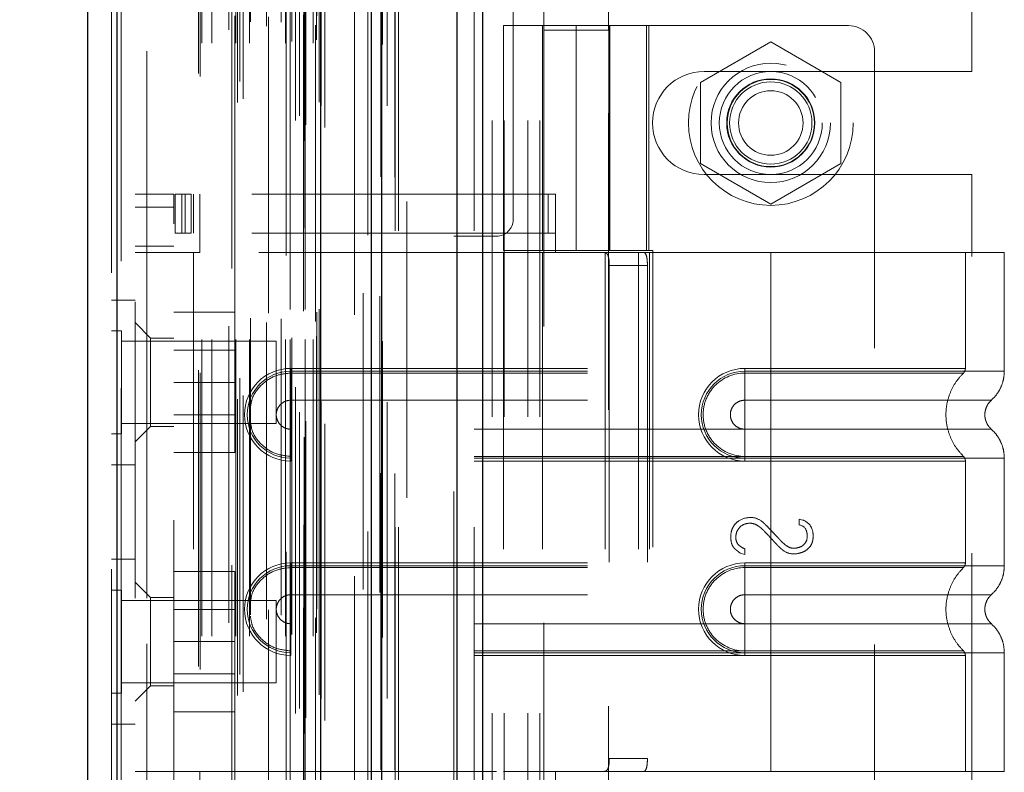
# Model space of a CAD drawing. Header units: inches. Extents: x 0.2 to 10.8, y 0.2 to 8.2.
# Tile 63 of 68: x 5.98 to 6.312, y 4.431 to 4.685. Entities that reach past the tile are written whole.
import ezdxf

# ---------------------------------------------------------------- set-up
doc = ezdxf.new("R2010")
doc.units = ezdxf.units.IN
doc.header["$MEASUREMENT"] = 0
doc.linetypes.add('HIDDEN', pattern=[0.075, 0.05, -0.025])
doc.layers.add('DIMENSIONS', color=140, linetype='Continuous')
doc.styles.add('SLDTEXTSTYLE0', font='TXT', dxfattribs={"width": 0.7})
doc.dimstyles.new('SLDDIMSTYLE0', dxfattribs={"dimtxt": 0.084961, "dimasz": 0.13, "dimexe": 0, "dimexo": 0.0625, "dimgap": 0.02124, "dimtad": 0, "dimtih": 1, "dimtoh": 1, "dimlfac": 9, "dimrnd": 1e-09, "dimzin": 12, "dimdsep": 46, "dimtxsty": 'SLDTEXTSTYLE0', "dimsah": 1, "dimcen": 0.09, "dimadec": 0, "dimazin": 3, "dimtfac": 1, "dimtofl": 0, "dimtmove": 0, "dimatfit": 3, "dimfxl": 0, "dimfrac": 2, "dimtolj": 1, "dimtzin": 12, "dimarcsym": 0})

# ---------------------------------------------------------------- blocks, each defined once
blk = doc.blocks.new('_D_17')
at = {"layer": 'DIMENSIONS'}
for p, q in [((6.0892, 4.88692), (5.60029, 4.88692)), ((5.72529, 4.88692), (5.72529, 4.08128)), ((5.56372, 3.92723), (5.53519, 3.92723)), ((5.53519, 3.92723), (5.53519, 3.7922)), ((5.88687, 3.92723), (5.9154, 3.92723)), ((5.9154, 3.92723), (5.9154, 3.7922)), ((5.53519, 3.7922), (5.56372, 3.7922)), ((5.9154, 3.7922), (5.88687, 3.7922)), ((5.72529, 3.27758), (5.72529, 3.77318)), ((6.0892, 3.27758), (5.60029, 3.27758))]:
    blk.add_line(p, q, dxfattribs=at)
for points in [[(5.72529, 4.88692), (5.70529, 4.75692), (5.74529, 4.75692)], [(5.72529, 3.27758), (5.74529, 3.40758), (5.70529, 3.40758)]]:
    blk.add_solid(points, dxfattribs=at)
at = {"layer": 'DIMENSIONS', "char_height": 0.083333, "attachment_point": 1, "style": 'SLDTEXTSTYLE0'}
for s, insert in [('14.48', (5.56372, 4.05367)), ('367.9', (5.56372, 3.89962))]:
    blk.add_mtext(s, dxfattribs=dict(at, insert=insert))
blk = doc.blocks.new('_D_18')
at = {"layer": 'DIMENSIONS'}
for p, q in [((6.04843, 5.04058), (5.25713, 5.04058)), ((5.38213, 5.04058), (5.38213, 4.60722)), ((5.22055, 4.47708), (5.19202, 4.47708)), ((5.19202, 4.47708), (5.19202, 4.34205)), ((5.5437, 4.47708), (5.57223, 4.47708)), ((5.57223, 4.47708), (5.57223, 4.34205)), ((5.19202, 4.34205), (5.22055, 4.34205)), ((5.57223, 4.34205), (5.5437, 4.34205)), ((5.38213, 3.12381), (5.38213, 4.188)), ((6.04843, 3.12381), (5.25713, 3.12381))]:
    blk.add_line(p, q, dxfattribs=at)
for points in [[(5.38213, 5.04058), (5.36213, 4.91058), (5.40213, 4.91058)], [(5.38213, 3.12381), (5.40213, 3.25381), (5.36213, 3.25381)]]:
    blk.add_solid(points, dxfattribs=at)
at = {"layer": 'DIMENSIONS', "char_height": 0.083333, "attachment_point": 1, "style": 'SLDTEXTSTYLE0'}
for s, insert in [('17.25', (5.22055, 4.60353)), ('438.2', (5.22055, 4.44948)), ('OPENING', (5.12009, 4.29542))]:
    blk.add_mtext(s, dxfattribs=dict(at, insert=insert))

msp = doc.modelspace()

# ---------------------------------------------------------------- linework, layer by layer
at = {"color": 7, "linetype": 'Continuous', "lineweight": 25}
for p, q in [((6.135861, 5.163912), (6.135861, 3.013918)), ((6.127376, 3.013918), (6.127376, 5.162339)), ((6.098427, 3.013918), (6.098427, 5.150029)), ((6.101941, 3.013918), (6.101941, 5.150374)), ((6.081356, 3.048724), (6.081356, 5.115757)), ((6.012661, 3.060836), (6.012661, 5.103644)), ((6.002745, 5.099717), (6.002745, 3.064763))]:
    msp.add_line(p, q, dxfattribs=at)
at = {"color": 7, "linetype": 'HIDDEN', "lineweight": 18}
for p, q in [((6.135861, 5.163912), (6.135861, 3.013918)), ((6.135861, 3.013918), (6.135861, 5.163912)), ((6.135861, 3.013918), (6.135861, 5.163912)), ((6.127376, 3.013918), (6.127376, 5.162339)), ((6.133033, 3.013918), (6.133033, 5.162339)), ((6.133033, 3.013918), (6.133033, 5.162339)), ((6.101941, 3.013918), (6.101941, 5.150374)), ((6.106427, 3.013918), (6.106427, 5.150029)), ((6.107598, 3.013918), (6.107598, 5.150374)), ((6.107598, 3.013918), (6.107598, 5.150374)), ((6.101603, 3.032096), (6.101603, 5.132384)), ((6.075722, 3.044278), (6.075722, 5.120202)), ((6.075722, 3.044278), (6.075722, 5.120202)), ((6.072872, 3.051036), (6.072872, 5.113444)), ((6.07561, 5.114743), (6.07561, 3.049737)), ((6.076289, 3.049617), (6.076289, 5.114863)), ((6.082745, 3.048724), (6.082745, 5.115757)), ((6.074195, 3.05271), (6.074195, 5.111821)), ((6.097262, 5.112445), (6.097262, 3.052041)), ((6.097262, 5.112427), (6.097262, 3.052053)), ((6.053306, 3.057121), (6.053306, 5.107359)), ((6.055214, 3.058353), (6.055214, 5.106121)), ((6.080855, 3.057321), (6.080855, 5.107159)), ((6.080855, 3.057321), (6.080855, 5.107159)), ((6.081457, 3.056036), (6.081457, 5.108444)), ((6.081492, 3.056316), (6.081492, 5.108164)), ((6.012661, 5.103644), (6.012661, 3.060836)), ((6.014051, 3.060836), (6.014051, 5.103644)), ((6.014051, 5.103644), (6.014051, 3.060836)), ((6.069675, 5.105571), (6.069675, 3.05892)), ((6.07283, 3.061099), (6.07283, 5.103381)), ((6.010745, 5.099717), (6.010745, 3.064763)), ((6.051423, 5.101121), (6.051423, 3.063347)), ((6.054085, 3.064191), (6.054085, 5.100289)), ((6.040152, 3.066902), (6.040152, 5.097578)), ((6.040729, 3.065928), (6.040729, 5.098552)), ((6.09268, 5.097407), (6.09268, 3.067072)), ((6.041263, 3.077192), (6.041263, 5.087288)), ((6.041263, 3.077192), (6.041263, 5.087288)), ((6.04464, 3.077192), (6.04464, 5.087288)), ((6.052403, 5.086403), (6.052403, 3.078078)), ((6.052686, 3.077192), (6.052686, 5.087288)), ((6.057279, 3.077192), (6.057279, 5.087288)), ((6.069507, 3.077192), (6.069507, 5.087288)), ((6.071071, 5.087288), (6.071071, 3.077192)), ((6.071071, 3.077192), (6.071071, 5.087288)), ((6.071627, 3.077747), (6.071627, 5.086733)), ((6.075516, 5.086733), (6.075516, 3.077747)), ((6.076071, 3.077192), (6.076071, 5.087288)), ((6.076071, 5.087288), (6.076071, 3.077192)), ((6.078836, 3.077192), (6.078836, 5.087288)), ((6.078836, 3.077192), (6.078836, 5.087288)), ((6.07996, 3.078303), (6.07996, 5.086177)), ((6.07996, 3.078303), (6.07996, 5.086177)), ((6.063776, 5.086085), (6.063776, 3.078391)), ((6.079634, 5.083296), (6.079634, 3.081185)), ((6.050384, 3.08168), (6.050384, 5.082801)), ((6.057638, 3.084397), (6.057638, 5.080093)), ((6.063046, 3.082919), (6.063046, 5.081562)), ((6.063046, 3.082919), (6.063046, 5.081562)), ((6.068055, 3.084228), (6.068055, 5.080253)), ((6.080054, 3.086409), (6.080054, 5.078071)), ((6.080054, 3.086409), (6.080054, 5.078071)), ((6.080784, 3.08744), (6.080784, 5.07704)), ((6.080784, 3.08744), (6.080784, 5.07704)), ((6.095706, 3.092894), (6.095706, 5.071586)), ((6.101218, 3.091856), (6.101218, 5.072578)), ((6.110427, 3.123807), (6.110427, 5.040584)), ((6.110427, 3.123807), (6.110427, 5.040584)), ((6.110427, 3.123807), (6.110427, 5.040584)), ((6.110427, 3.123807), (6.110427, 5.040584)), ((6.146205, 4.61764), (6.146205, 5.040584)), ((6.018745, 4.989962), (6.018745, 3.174518)), ((6.022745, 3.174518), (6.022745, 4.989962)), ((6.022745, 3.174518), (6.022745, 4.989962)), ((6.022745, 4.989962), (6.022745, 3.174518)), ((6.022745, 4.989962), (6.022745, 3.174518)), ((6.139205, 4.15114), (6.139205, 4.886918)), ((6.139205, 4.15114), (6.139205, 4.886918)), ((6.143205, 4.15114), (6.143205, 4.886918)), ((6.151205, 4.15114), (6.151205, 4.886918)), ((6.155205, 4.15114), (6.155205, 4.886918)), ((6.155205, 4.15114), (6.155205, 4.886918)), ((6.300871, 4.667612), (6.300871, 4.777265)), ((6.15654, 4.703485), (6.15654, 4.681612)), ((6.178413, 4.681612), (6.178413, 4.703485)), ((6.14298, 4.683082), (6.191974, 4.683082)), ((6.14298, 4.683082), (6.14298, 4.607185)), ((6.156103, 4.683082), (6.156103, 4.607185)), ((6.178413, 4.681612), (6.15654, 4.681612)), ((6.15654, 4.681612), (6.15654, 4.353528)), ((6.167477, 4.683082), (6.167477, 4.607185)), ((6.167477, 4.607185), (6.167477, 4.683082)), ((6.178413, 4.353528), (6.178413, 4.681612)), ((6.178463, 4.683082), (6.178463, 4.607185)), ((6.17885, 4.607185), (6.17885, 4.683082)), ((6.191139, 4.607185), (6.191139, 4.683082)), ((6.25934, 4.683082), (6.191974, 4.683082)), ((6.191974, 4.607185), (6.191974, 4.683082)), ((6.233093, 4.677579), (6.209427, 4.663915)), ((6.25676, 4.663915), (6.233093, 4.677579)), ((6.268089, 4.674333), (6.268089, 4.363747)), ((6.210593, 4.667612), (6.300871, 4.667612)), ((6.209427, 4.663915), (6.209427, 4.636587)), ((6.25676, 4.636587), (6.25676, 4.663915)), ((6.209427, 4.636587), (6.233093, 4.622923)), ((6.233093, 4.622923), (6.25676, 4.636587)), ((6.210593, 4.63289), (6.300871, 4.63289)), ((6.300871, 4.405168), (6.300871, 4.63289)), ((6.018745, 4.626214), (6.031869, 4.626214)), ((6.031869, 4.626214), (6.031869, 4.62184)), ((6.032306, 4.613091), (6.032306, 4.626214)), ((6.032306, 4.626214), (6.034493, 4.626214)), ((6.034493, 4.613091), (6.034493, 4.626214)), ((6.035632, 4.626214), (6.034493, 4.626214)), ((6.034493, 4.613091), (6.034493, 4.626214)), ((6.035632, 4.613091), (6.035632, 4.626214)), ((6.035632, 4.626214), (6.037615, 4.626214)), ((6.037615, 4.613091), (6.037615, 4.626214)), ((6.158087, 4.626214), (6.037615, 4.626214)), ((6.03843, 4.626214), (6.03843, 4.613091)), ((6.040617, 4.626214), (6.040617, 4.613091)), ((6.158087, 4.613091), (6.158087, 4.626214)), ((6.158087, 4.626214), (6.160477, 4.626214)), ((6.160477, 4.613091), (6.160477, 4.626214)), ((6.018745, 4.62184), (6.031869, 4.62184)), ((6.018745, 4.62184), (6.031869, 4.62184)), ((6.031869, 4.41624), (6.031869, 4.62184)), ((6.034493, 4.613091), (6.032306, 4.613091)), ((6.035632, 4.613091), (6.034493, 4.613091)), ((6.037615, 4.613091), (6.035632, 4.613091)), ((6.158087, 4.613091), (6.037615, 4.613091)), ((6.040617, 4.613091), (6.040617, 4.606529)), ((6.126205, 4.425973), (6.126205, 4.612084)), ((6.126205, 4.612084), (6.140649, 4.612084)), ((6.160477, 4.613091), (6.158087, 4.613091)), ((6.160477, 4.613091), (6.160477, 4.606529)), ((6.031869, 4.608716), (6.018745, 4.608716)), ((6.031869, 4.606529), (6.018745, 4.606529)), ((6.03843, 4.606529), (6.031869, 4.606529)), ((6.03843, 4.606529), (6.03843, 4.431551)), ((6.03843, 4.606529), (6.03843, 4.431551)), ((6.040617, 4.606529), (6.03843, 4.606529)), ((6.160477, 4.606529), (6.040617, 4.606529)), ((6.160477, 4.606529), (6.040617, 4.606529)), ((6.191974, 4.607185), (6.14298, 4.607185)), ((6.160477, 4.606529), (6.14298, 4.606529)), ((6.14298, 4.606529), (6.14298, 4.431551)), ((6.156103, 4.606529), (6.156103, 4.431551)), ((6.233093, 4.606529), (6.160477, 4.606529)), ((6.177225, 4.606529), (6.177225, 4.431551)), ((6.188473, 4.606529), (6.188473, 4.431551)), ((6.191974, 4.607185), (6.193326, 4.607185)), ((6.192222, 4.606529), (6.192222, 4.431551)), ((6.192222, 4.606529), (6.192222, 4.431551)), ((6.193326, 4.607185), (6.193326, 4.430895)), ((6.233093, 4.606529), (6.233093, 4.56652)), ((6.311834, 4.606529), (6.233093, 4.606529)), ((6.233093, 4.606529), (6.233093, 4.56652)), ((6.233093, 4.606529), (6.233093, 4.567468)), ((6.233093, 4.606529), (6.233093, 4.567468)), ((6.29871, 4.567468), (6.29871, 4.606529)), ((6.311834, 4.56652), (6.311834, 4.606529)), ((6.178629, 4.602155), (6.178629, 4.435926)), ((6.191496, 4.602155), (6.178629, 4.602155)), ((6.191496, 4.602155), (6.191496, 4.435926)), ((6.018745, 4.590518), (6.010745, 4.590518)), ((6.031869, 4.586407), (6.052424, 4.586407)), ((6.052424, 4.56274), (6.052424, 4.586407)), ((6.023995, 4.577658), (6.018745, 4.582907)), ((6.014217, 4.580101), (6.010745, 4.580101)), ((6.014217, 4.545379), (6.014217, 4.580101)), ((6.066301, 4.576629), (6.014217, 4.576629)), ((6.023995, 4.577658), (6.023995, 4.547912)), ((6.031869, 4.577658), (6.023995, 4.577658)), ((6.066301, 4.548851), (6.066301, 4.576629)), ((6.052424, 4.573623), (6.031869, 4.573623)), ((6.071239, 4.567468), (6.233093, 4.567468)), ((6.071239, 4.567468), (6.071239, 4.565907)), ((6.071239, 4.56652), (6.233093, 4.56652)), ((6.071239, 4.56652), (6.071239, 4.556732)), ((6.071239, 4.565907), (6.233093, 4.565907)), ((6.233093, 4.567468), (6.224345, 4.567468)), ((6.224345, 4.567468), (6.224345, 4.565907)), ((6.224345, 4.56652), (6.224345, 4.556732)), ((6.233093, 4.56652), (6.224345, 4.56652)), ((6.233093, 4.565907), (6.224345, 4.565907)), ((6.031869, 4.56274), (6.052424, 4.56274)), ((6.052424, 4.539073), (6.052424, 4.56274)), ((6.071239, 4.556732), (6.233093, 4.556732)), ((6.233093, 4.556732), (6.224345, 4.556732)), ((6.031869, 4.551857), (6.052424, 4.551857)), ((6.014217, 4.548851), (6.066301, 4.548851)), ((6.010745, 4.545379), (6.014217, 4.545379)), ((6.018745, 4.542662), (6.023995, 4.547912)), ((6.023995, 4.547912), (6.031869, 4.547912)), ((6.071239, 4.537177), (6.071239, 4.546966)), ((6.233093, 4.546966), (6.071239, 4.546966)), ((6.224345, 4.546966), (6.233093, 4.546966)), ((6.224345, 4.537177), (6.224345, 4.546966)), ((6.031869, 4.539073), (6.052424, 4.539073)), ((6.071239, 4.536229), (6.071239, 4.53779)), ((6.233093, 4.53779), (6.071239, 4.53779)), ((6.233093, 4.537177), (6.071239, 4.537177)), ((6.233093, 4.536229), (6.071239, 4.536229)), ((6.224345, 4.53779), (6.233093, 4.53779)), ((6.224345, 4.536229), (6.224345, 4.53779)), ((6.224345, 4.537177), (6.233093, 4.537177)), ((6.224345, 4.536229), (6.233093, 4.536229)), ((6.233093, 4.537177), (6.233093, 4.500903)), ((6.233093, 4.537177), (6.233093, 4.500903)), ((6.233093, 4.536229), (6.233093, 4.501851)), ((6.233093, 4.536229), (6.233093, 4.501851)), ((6.29871, 4.501851), (6.29871, 4.536229)), ((6.311834, 4.500903), (6.311834, 4.537177)), ((6.010745, 4.534962), (6.018745, 4.534962)), ((6.24268, 4.516651), (6.243919, 4.516331)), ((6.24268, 4.514666), (6.24268, 4.516651)), ((6.224361, 4.504673), (6.222824, 4.505186)), ((6.224361, 4.506552), (6.224361, 4.504673)), ((6.018745, 4.503073), (6.010745, 4.503073)), ((6.071239, 4.501851), (6.233093, 4.501851)), ((6.071239, 4.501851), (6.071239, 4.50029)), ((6.224345, 4.501851), (6.224345, 4.50029)), ((6.233093, 4.501851), (6.224345, 4.501851)), ((6.031869, 4.498962), (6.052424, 4.498962)), ((6.052424, 4.475296), (6.052424, 4.498962)), ((6.071239, 4.500903), (6.233093, 4.500903)), ((6.071239, 4.500903), (6.071239, 4.491115)), ((6.071239, 4.50029), (6.233093, 4.50029)), ((6.224345, 4.500903), (6.224345, 4.491115)), ((6.233093, 4.500903), (6.224345, 4.500903)), ((6.233093, 4.50029), (6.224345, 4.50029)), ((6.023995, 4.490169), (6.018745, 4.495418)), ((6.014217, 4.492657), (6.010745, 4.492657)), ((6.014217, 4.457934), (6.014217, 4.492657)), ((6.066301, 4.489184), (6.014217, 4.489184)), ((6.023995, 4.490169), (6.023995, 4.475296)), ((6.031869, 4.490169), (6.023995, 4.490169)), ((6.066301, 4.461407), (6.066301, 4.489184)), ((6.071239, 4.491115), (6.233093, 4.491115)), ((6.233093, 4.491115), (6.224345, 4.491115)), ((6.052424, 4.486179), (6.031869, 4.486179)), ((6.071239, 4.47156), (6.071239, 4.481349)), ((6.233093, 4.481349), (6.071239, 4.481349)), ((6.224345, 4.481349), (6.233093, 4.481349)), ((6.224345, 4.47156), (6.224345, 4.481349)), ((6.023995, 4.475296), (6.023995, 4.460422)), ((6.031869, 4.475296), (6.052424, 4.475296)), ((6.052424, 4.451629), (6.052424, 4.475296)), ((6.071239, 4.470612), (6.071239, 4.472173)), ((6.233093, 4.472173), (6.071239, 4.472173)), ((6.224345, 4.472173), (6.233093, 4.472173)), ((6.224345, 4.470612), (6.224345, 4.472173)), ((6.233093, 4.47156), (6.071239, 4.47156)), ((6.233093, 4.470612), (6.071239, 4.470612)), ((6.224345, 4.47156), (6.233093, 4.47156)), ((6.224345, 4.470612), (6.233093, 4.470612)), ((6.233093, 4.47156), (6.233093, 4.431551)), ((6.233093, 4.47156), (6.233093, 4.431551)), ((6.233093, 4.470612), (6.233093, 4.431551)), ((6.233093, 4.470612), (6.233093, 4.431551)), ((6.29871, 4.431551), (6.29871, 4.470612)), ((6.311834, 4.431551), (6.311834, 4.47156)), ((6.031869, 4.464412), (6.052424, 4.464412)), ((6.014217, 4.461407), (6.066301, 4.461407)), ((6.018745, 4.455173), (6.023995, 4.460422)), ((6.023995, 4.460422), (6.031869, 4.460422)), ((6.010745, 4.457934), (6.014217, 4.457934)), ((6.031869, 4.451629), (6.052424, 4.451629)), ((6.010745, 4.447518), (6.018745, 4.447518)), ((6.178629, 4.435926), (6.191496, 4.435926)), ((6.018745, 4.431551), (6.031869, 4.431551)), ((6.03843, 4.431551), (6.031869, 4.431551)), ((6.040617, 4.431551), (6.03843, 4.431551)), ((6.040617, 4.431551), (6.160477, 4.431551)), ((6.040617, 4.431551), (6.040617, 4.424989)), ((6.040617, 4.431551), (6.160477, 4.431551)), ((6.160477, 4.431551), (6.14298, 4.431551)), ((6.160477, 4.431551), (6.160477, 4.424989)), ((6.233093, 4.431551), (6.160477, 4.431551)), ((6.311834, 4.431551), (6.233093, 4.431551))]:
    msp.add_line(p, q, dxfattribs=at)
at = {"color": 7, "linetype": 'HIDDEN', "lineweight": 18, "flags": 128}
for points in [[(6.106279, 3.032016), (6.106279, 4.073925), (6.106279, 5.132459)], [(6.103746, 3.056077), (6.103746, 4.065602), (6.103746, 5.108406)], [(6.103746, 3.056092), (6.103746, 4.039735), (6.103746, 5.108376)], [(6.09268, 5.097407), (6.09268, 4.038568), (6.09268, 3.067073)], [(6.102184, 3.076684), (6.102185, 4.104068), (6.102184, 5.087799)], [(6.102184, 3.076707), (6.102185, 4.065602), (6.102184, 5.087797)], [(6.092696, 5.085527), (6.092696, 4.090551), (6.092696, 3.078956)]]:
    msp.add_lwpolyline(points, dxfattribs=at)
at = {"color": 7, "linetype": 'HIDDEN', "lineweight": 18}
for centre, radius in [((6.233093, 4.650251), 0.027778), ((6.233093, 4.650274), 0.020122), ((6.233093, 4.650251), 0.017361), ((6.233093, 4.650274), 0.014873), ((6.233093, 4.650251), 0.014722), ((6.233093, 4.650251), 0.013889), ((6.233093, 4.650251), 0.010883)]:
    msp.add_circle(centre, radius, dxfattribs=at)
for centre, radius, start, end in [((6.25934, 4.674333), 0.008749, 0, 90), ((6.210593, 4.650251), 0.017361, 90, 270), ((6.140649, 4.61764), 0.005556, 270, 0), ((6.071239, 4.551849), 0.015619, 90, 270), ((6.071239, 4.551849), 0.014672, 90, 270), ((6.224345, 4.551849), 0.015619, 90, 270), ((6.224345, 4.551849), 0.014672, 90, 270), ((6.071239, 4.486232), 0.015619, 90, 270), ((6.224345, 4.486232), 0.015619, 90, 270), ((6.071239, 4.486232), 0.014672, 90, 270), ((6.224345, 4.486232), 0.014672, 90, 270)]:
    msp.add_arc(centre, radius, start, end, dxfattribs=at)
for points, knots in [([(6.176912, 4.606529), (6.177239, 4.606529), (6.177523, 4.606428), (6.177988, 4.606009), (6.178165, 4.60569), (6.178422, 4.604883), (6.178505, 4.604391), (6.178607, 4.603324), (6.178629, 4.602742), (6.178629, 4.602155)], [0, 0, 0, 0, 0.25, 0.25, 0.5, 0.5, 0.75, 0.75, 1, 1, 1, 1]), ([(6.191496, 4.602155), (6.191496, 4.602734), (6.191475, 4.603303), (6.191382, 4.604365), (6.191311, 4.604851), (6.19111, 4.605658), (6.190978, 4.605983), (6.190657, 4.606416), (6.190464, 4.606529), (6.190251, 4.606529)], [0, 0, 0, 0, 0.25, 0.25, 0.5, 0.5, 0.75, 0.75, 1, 1, 1, 1]), ([(6.057638, 4.55415), (6.05778, 4.555197), (6.058171, 4.558073), (6.0611, 4.562011), (6.065703, 4.565276), (6.069394, 4.565697), (6.071239, 4.565907)], [0, 0, 0, 0, 0.1602007, 0.4401338, 0.7200669, 1, 1, 1, 1]), ([(6.224345, 4.565907), (6.220649, 4.565944), (6.215186, 4.563611), (6.211018, 4.557368), (6.20992, 4.551849), (6.211018, 4.546329), (6.215186, 4.540086), (6.220649, 4.537753), (6.224345, 4.53779)], [6.2831853, 6.2831853, 6.2831853, 6.2831853, 7.0685835, 7.4612826, 7.8539816, 8.2466807, 8.6393798, 9.424778, 9.424778, 9.424778, 9.424778]), ([(6.233093, 4.567468), (6.243118, 4.567468), (6.260279, 4.567468), (6.281509, 4.567468), (6.295294, 4.567468), (6.300418, 4.567468), (6.295294, 4.567468), (6.281509, 4.567468), (6.260279, 4.567468), (6.243118, 4.567468), (6.233093, 4.567468)], [4.7123997, 4.7123997, 4.7123997, 4.7123997, 5.1705487, 5.4977979, 5.890497, 6.2831961, 6.6758952, 7.0685943, 7.3958435, 7.8539925, 7.8539925, 7.8539925, 7.8539925]), ([(6.233093, 4.56652), (6.238247, 4.56652), (6.2434, 4.56652), (6.253509, 4.56652), (6.258465, 4.56652), (6.267987, 4.56652), (6.272554, 4.56652), (6.281124, 4.56652), (6.285127, 4.56652), (6.292415, 4.56652), (6.2957, 4.56652), (6.301427, 4.56652), (6.303868, 4.56652), (6.307812, 4.56652), (6.309315, 4.56652), (6.311326, 4.56652), (6.311834, 4.56652), (6.311834, 4.56652), (6.311326, 4.56652), (6.309315, 4.56652), (6.307812, 4.56652), (6.303868, 4.56652), (6.301427, 4.56652), (6.2957, 4.56652), (6.292415, 4.56652), (6.285127, 4.56652), (6.281124, 4.56652), (6.272554, 4.56652), (6.267987, 4.56652), (6.258465, 4.56652), (6.253509, 4.56652), (6.2434, 4.56652), (6.238247, 4.56652), (6.233093, 4.56652)], [0, 0, 0, 0, 0.0625, 0.0625, 0.125, 0.125, 0.1875, 0.1875, 0.25, 0.25, 0.3125, 0.3125, 0.375, 0.375, 0.4375, 0.4375, 0.5, 0.5, 0.5625, 0.5625, 0.625, 0.625, 0.6875, 0.6875, 0.75, 0.75, 0.8125, 0.8125, 0.875, 0.875, 0.9375, 0.9375, 1, 1, 1, 1]), ([(6.233093, 4.56652), (6.233093, 4.564734), (6.233093, 4.560989), (6.233093, 4.557916), (6.233093, 4.55673)], [0.05211884, 0.05211884, 0.05211884, 0.05211884, 0.5000015, 0.94800699, 0.94800699, 0.94800699, 0.94800699]), ([(6.233093, 4.56652), (6.233093, 4.564679), (6.233093, 4.562838), (6.233093, 4.559477), (6.233093, 4.557958), (6.233093, 4.556732)], [0, 0, 0, 0, 0.5, 0.5, 1, 1, 1, 1]), ([(6.233093, 4.565907), (6.241599, 4.565907), (6.250096, 4.565907), (6.265809, 4.565907), (6.273017, 4.565907), (6.285037, 4.565907), (6.289856, 4.565907), (6.296362, 4.565908), (6.298055, 4.565908), (6.298053, 4.565908), (6.296364, 4.565908), (6.289855, 4.565908), (6.285039, 4.565908), (6.273017, 4.565908), (6.26581, 4.565908), (6.250096, 4.565908), (6.2416, 4.565908), (6.233093, 4.565908)], [0, 0, 0, 0, 0.125, 0.125, 0.25, 0.25, 0.375, 0.375, 0.5, 0.5, 0.625, 0.625, 0.75, 0.75, 0.875, 0.875, 1, 1, 1, 1]), ([(6.233093, 4.53779), (6.233093, 4.541432), (6.233093, 4.551849), (6.233093, 4.562265), (6.233093, 4.565907)], [0.02713175, 0.02713175, 0.02713175, 0.02713175, 0.5, 0.97286829, 0.97286829, 0.97286829, 0.97286829]), ([(6.29819, 4.537659), (6.29729, 4.538629), (6.29549, 4.54057), (6.293621, 4.544102), (6.292428, 4.54789), (6.292018, 4.551849), (6.292428, 4.555807), (6.293621, 4.559595), (6.29549, 4.563128), (6.29729, 4.565068), (6.29819, 4.566038)], [0, 0, 0, 0, 0.1250858, 0.2501263, 0.3751555, 0.5, 0.6248445, 0.7498737, 0.8749142, 1, 1, 1, 1]), ([(6.298048, 4.5659), (6.298147, 4.566007), (6.298346, 4.566223), (6.29855, 4.566617), (6.298689, 4.567039), (6.298703, 4.567333), (6.29871, 4.567478)], [0, 0, 0, 0, 0.2475241, 0.5, 0.7524759, 1, 1, 1, 1]), ([(6.307403, 4.556689), (6.308052, 4.557337), (6.309365, 4.558649), (6.310755, 4.561091), (6.311664, 4.563751), (6.311778, 4.565604), (6.311834, 4.56652)], [0, 0, 0, 0, 0.2471303, 0.4998664, 0.7526619, 1, 1, 1, 1]), ([(6.071239, 4.546966), (6.070599, 4.546966), (6.069961, 4.547093), (6.068779, 4.547582), (6.068238, 4.547944), (6.067334, 4.548848), (6.066972, 4.549389), (6.066483, 4.55057), (6.066356, 4.551209), (6.066356, 4.552488), (6.066483, 4.553127), (6.066972, 4.554308), (6.067334, 4.554849), (6.068238, 4.555753), (6.068779, 4.556115), (6.069961, 4.556604), (6.070599, 4.556732), (6.071239, 4.556732)], [0, 0, 0, 0, 0.125, 0.125, 0.25, 0.25, 0.375, 0.375, 0.5, 0.5, 0.625, 0.625, 0.75, 0.75, 0.875, 0.875, 1, 1, 1, 1]), ([(6.224345, 4.556732), (6.223705, 4.556732), (6.223066, 4.556604), (6.221885, 4.556115), (6.221344, 4.555753), (6.22044, 4.554849), (6.220078, 4.554308), (6.219589, 4.553127), (6.219462, 4.552488), (6.219462, 4.551209), (6.219589, 4.55057), (6.220078, 4.549389), (6.22044, 4.548848), (6.221344, 4.547944), (6.221885, 4.547582), (6.223066, 4.547093), (6.223705, 4.546966), (6.224345, 4.546966)], [0, 0, 0, 0, 0.125, 0.125, 0.25, 0.25, 0.375, 0.375, 0.5, 0.5, 0.625, 0.625, 0.75, 0.75, 0.875, 0.875, 1, 1, 1, 1]), ([(6.233093, 4.55673), (6.244121, 4.55673), (6.263337, 4.55673), (6.287501, 4.55673), (6.303484, 4.55673), (6.309433, 4.55673), (6.303484, 4.55673), (6.287501, 4.55673), (6.263337, 4.55673), (6.244121, 4.55673), (6.233093, 4.55673)], [4.7124141, 4.7124141, 4.7124141, 4.7124141, 5.1572161, 5.4883922, 5.8858034, 6.2832146, 6.6806259, 7.0780371, 7.4092131, 7.8540152, 7.8540152, 7.8540152, 7.8540152]), ([(6.307499, 4.546923), (6.30717, 4.547251), (6.306512, 4.547907), (6.30582, 4.549131), (6.305375, 4.550456), (6.30522, 4.551849), (6.305375, 4.553241), (6.30582, 4.554566), (6.306512, 4.55579), (6.30717, 4.556446), (6.307499, 4.556774)], [0, 0, 0, 0, 0.12483242, 0.24993914, 0.37510573, 0.5, 0.62489427, 0.75006086, 0.87516758, 1, 1, 1, 1]), ([(6.071239, 4.53779), (6.069394, 4.538), (6.065703, 4.538421), (6.0611, 4.541687), (6.058171, 4.545624), (6.05778, 4.5485), (6.057638, 4.549547)], [0, 0, 0, 0, 0.27993308, 0.55986617, 0.83979925, 1, 1, 1, 1]), ([(6.233093, 4.546967), (6.244121, 4.546967), (6.263337, 4.546967), (6.287501, 4.546967), (6.303484, 4.546967), (6.309433, 4.546967), (6.303484, 4.546967), (6.287501, 4.546967), (6.263337, 4.546967), (6.244121, 4.546967), (6.233093, 4.546967)], [4.7123641, 4.7123641, 4.7123641, 4.7123641, 5.1571661, 5.4883421, 5.8857534, 6.2831646, 6.6805758, 7.0779871, 7.4091631, 7.853965, 7.853965, 7.853965, 7.853965]), ([(6.233093, 4.537177), (6.233093, 4.538963), (6.233093, 4.542708), (6.233093, 4.545781), (6.233093, 4.546967)], [0.05211882, 0.05211882, 0.05211882, 0.05211882, 0.50000135, 0.948007, 0.948007, 0.948007, 0.948007]), ([(6.233093, 4.537177), (6.233093, 4.539018), (6.233093, 4.540859), (6.233093, 4.54422), (6.233093, 4.545739), (6.233093, 4.546966)], [0, 0, 0, 0, 0.5, 0.5, 1, 1, 1, 1]), ([(6.311834, 4.537177), (6.311778, 4.538093), (6.311664, 4.539946), (6.310755, 4.542606), (6.309365, 4.545049), (6.308052, 4.54636), (6.307403, 4.547008)], [0, 0, 0, 0, 0.247338, 0.5001336, 0.7528697, 1, 1, 1, 1]), ([(6.233093, 4.537789), (6.2416, 4.537789), (6.250096, 4.537789), (6.26581, 4.537789), (6.273017, 4.537789), (6.285039, 4.537789), (6.289855, 4.537789), (6.296364, 4.537789), (6.298053, 4.537789), (6.298055, 4.53779), (6.296362, 4.53779), (6.289856, 4.53779), (6.285037, 4.53779), (6.273017, 4.53779), (6.265809, 4.53779), (6.250096, 4.53779), (6.241599, 4.53779), (6.233093, 4.53779)], [0, 0, 0, 0, 0.125, 0.125, 0.25, 0.25, 0.375, 0.375, 0.5, 0.5, 0.625, 0.625, 0.75, 0.75, 0.875, 0.875, 1, 1, 1, 1]), ([(6.233093, 4.537177), (6.238247, 4.537177), (6.2434, 4.537177), (6.253509, 4.537177), (6.258465, 4.537177), (6.267987, 4.537177), (6.272554, 4.537177), (6.281124, 4.537177), (6.285127, 4.537177), (6.292415, 4.537177), (6.2957, 4.537177), (6.301427, 4.537177), (6.303868, 4.537177), (6.307812, 4.537177), (6.309315, 4.537177), (6.311326, 4.537177), (6.311834, 4.537177), (6.311834, 4.537177), (6.311326, 4.537177), (6.309315, 4.537177), (6.307812, 4.537177), (6.303868, 4.537177), (6.301427, 4.537177), (6.2957, 4.537177), (6.292415, 4.537177), (6.285127, 4.537177), (6.281124, 4.537177), (6.272554, 4.537177), (6.267987, 4.537177), (6.258465, 4.537177), (6.253509, 4.537177), (6.2434, 4.537177), (6.238247, 4.537177), (6.233093, 4.537177)], [0, 0, 0, 0, 0.0625, 0.0625, 0.125, 0.125, 0.1875, 0.1875, 0.25, 0.25, 0.3125, 0.3125, 0.375, 0.375, 0.4375, 0.4375, 0.5, 0.5, 0.5625, 0.5625, 0.625, 0.625, 0.6875, 0.6875, 0.75, 0.75, 0.8125, 0.8125, 0.875, 0.875, 0.9375, 0.9375, 1, 1, 1, 1]), ([(6.233093, 4.536229), (6.243118, 4.536229), (6.260279, 4.536229), (6.281509, 4.536229), (6.295294, 4.536229), (6.300418, 4.536229), (6.295294, 4.536229), (6.281509, 4.536229), (6.260279, 4.536229), (6.243118, 4.536229), (6.233093, 4.536229)], [4.71239, 4.71239, 4.71239, 4.71239, 5.1705389, 5.4977882, 5.8904873, 6.2831864, 6.6758855, 7.0685845, 7.3958338, 7.8539827, 7.8539827, 7.8539827, 7.8539827]), ([(6.29871, 4.536229), (6.298703, 4.536373), (6.298687, 4.536663), (6.29855, 4.53708), (6.298349, 4.53747), (6.298153, 4.537684), (6.298055, 4.53779)], [0, 0, 0, 0, 0.24757692, 0.5, 0.75242309, 1, 1, 1, 1]), ([(6.222824, 4.505186), (6.222358, 4.505516), (6.221585, 4.506084), (6.220934, 4.506651), (6.220722, 4.506861), (6.2203, 4.507433), (6.219809, 4.508432), (6.219488, 4.510362), (6.219777, 4.512795), (6.220663, 4.514657), (6.22274, 4.51663), (6.224845, 4.517185), (6.226518, 4.517185)], [0, 0, 0, 0, 0.0625, 0.125, 0.15625, 0.1875, 0.25, 0.375, 0.5, 0.625, 0.75, 1, 1, 1, 1]), ([(6.243919, 4.516331), (6.24489, 4.515953), (6.246426, 4.514853), (6.24731, 4.512694), (6.247431, 4.510338), (6.247125, 4.508734), (6.246475, 4.507422), (6.245273, 4.506244), (6.244363, 4.505703), (6.242831, 4.505092), (6.24054, 4.504684), (6.238237, 4.505325), (6.236695, 4.506513), (6.236077, 4.50707), (6.235502, 4.507665), (6.235207, 4.507984), (6.234573, 4.508657), (6.233732, 4.509558), (6.232687, 4.510673), (6.231844, 4.51157), (6.231205, 4.512243), (6.230911, 4.512555), (6.230345, 4.513139), (6.229708, 4.513716), (6.228681, 4.514495), (6.22697, 4.515377), (6.22464, 4.515198), (6.222955, 4.514383), (6.221676, 4.512663), (6.221276, 4.51121), (6.221309, 4.509484), (6.22177, 4.508417), (6.222419, 4.507729), (6.222895, 4.507393), (6.223695, 4.506905), (6.224361, 4.506552)], [0, 0, 0, 0, 0.0625, 0.125, 0.15625, 0.1875, 0.21875, 0.25, 0.28125, 0.3125, 0.375, 0.4375, 0.453125, 0.46875, 0.4765625, 0.484375, 0.5, 0.53125, 0.5625, 0.59375, 0.609375, 0.6171875, 0.625, 0.640625, 0.65625, 0.6875, 0.75, 0.8125, 0.84375, 0.875, 0.90625, 0.9375, 0.953125, 0.96875, 1, 1, 1, 1]), ([(6.226518, 4.517185), (6.227603, 4.517185), (6.228959, 4.51671), (6.230563, 4.515489), (6.231691, 4.514411), (6.232696, 4.513306), (6.234037, 4.51192), (6.235077, 4.51082), (6.235898, 4.509949), (6.23622, 4.509598), (6.237086, 4.508691), (6.237941, 4.507946), (6.239303, 4.507009), (6.240769, 4.506711), (6.242283, 4.506943), (6.243335, 4.507354), (6.244075, 4.507836), (6.245067, 4.508893), (6.245413, 4.51017), (6.245351, 4.511727), (6.244946, 4.513591), (6.243928, 4.514458), (6.24268, 4.514666)], [0, 0, 0, 0, 0.125, 0.15625, 0.1875, 0.25, 0.3125, 0.375, 0.40625, 0.421875, 0.4375, 0.46875, 0.5, 0.5625, 0.625, 0.6875, 0.71875, 0.75, 0.8125, 0.84375, 0.875, 1, 1, 1, 1]), ([(6.233093, 4.501851), (6.242764, 4.501851), (6.25962, 4.501851), (6.280866, 4.501851), (6.295006, 4.501851), (6.300436, 4.501851), (6.295494, 4.501851), (6.281745, 4.501851), (6.260441, 4.501851), (6.243178, 4.501851), (6.233093, 4.501851)], [4.7123947, 4.7123947, 4.7123947, 4.7123947, 5.154448, 5.4836607, 5.878716, 6.2737713, 6.6688266, 7.0638819, 7.3930946, 7.8539925, 7.8539925, 7.8539925, 7.8539925]), ([(6.298048, 4.500283), (6.298147, 4.50039), (6.298346, 4.500606), (6.29855, 4.501), (6.298689, 4.501422), (6.298703, 4.501716), (6.29871, 4.501861)], [0, 0, 0, 0, 0.247524, 0.4999999, 0.7524759, 1, 1, 1, 1]), ([(6.057638, 4.488533), (6.05778, 4.48958), (6.058171, 4.492457), (6.0611, 4.496394), (6.065703, 4.499659), (6.069394, 4.50008), (6.071239, 4.50029)], [0, 0, 0, 0, 0.1602007, 0.4401338, 0.7200669, 1, 1, 1, 1]), ([(6.224345, 4.50029), (6.220649, 4.500327), (6.215186, 4.497995), (6.211018, 4.491751), (6.20992, 4.486232), (6.211018, 4.480712), (6.215186, 4.474469), (6.220649, 4.472136), (6.224345, 4.472173)], [6.2831853, 6.2831853, 6.2831853, 6.2831853, 7.0685835, 7.4612826, 7.8539816, 8.2466807, 8.6393798, 9.424778, 9.424778, 9.424778, 9.424778]), ([(6.233093, 4.500903), (6.238247, 4.500903), (6.2434, 4.500903), (6.253509, 4.500903), (6.258465, 4.500903), (6.267987, 4.500903), (6.272554, 4.500903), (6.281124, 4.500903), (6.285127, 4.500903), (6.292415, 4.500903), (6.2957, 4.500903), (6.301427, 4.500903), (6.303868, 4.500903), (6.307812, 4.500903), (6.309315, 4.500903), (6.311326, 4.500903), (6.311834, 4.500903), (6.311834, 4.500903), (6.311326, 4.500903), (6.309315, 4.500903), (6.307812, 4.500903), (6.303868, 4.500903), (6.301427, 4.500903), (6.2957, 4.500903), (6.292415, 4.500903), (6.285127, 4.500903), (6.281124, 4.500903), (6.272554, 4.500903), (6.267987, 4.500903), (6.258465, 4.500903), (6.253509, 4.500903), (6.2434, 4.500903), (6.238247, 4.500903), (6.233093, 4.500903)], [0, 0, 0, 0, 0.0625, 0.0625, 0.125, 0.125, 0.1875, 0.1875, 0.25, 0.25, 0.3125, 0.3125, 0.375, 0.375, 0.4375, 0.4375, 0.5, 0.5, 0.5625, 0.5625, 0.625, 0.625, 0.6875, 0.6875, 0.75, 0.75, 0.8125, 0.8125, 0.875, 0.875, 0.9375, 0.9375, 1, 1, 1, 1]), ([(6.233093, 4.500903), (6.233093, 4.499117), (6.233093, 4.495373), (6.233093, 4.492299), (6.233093, 4.491114)], [0.05211884, 0.05211884, 0.05211884, 0.05211884, 0.5000015, 0.94800699, 0.94800699, 0.94800699, 0.94800699]), ([(6.233093, 4.500903), (6.233093, 4.499062), (6.233093, 4.497222), (6.233093, 4.49386), (6.233093, 4.492341), (6.233093, 4.491115)], [0, 0, 0, 0, 0.5, 0.5, 1, 1, 1, 1]), ([(6.233093, 4.50029), (6.2358, 4.50029), (6.238678, 4.50029), (6.244756, 4.50029), (6.247957, 4.50029), (6.254609, 4.50029), (6.258061, 4.50029), (6.265059, 4.50029), (6.268606, 4.50029), (6.275535, 4.50029), (6.278917, 4.50029), (6.285158, 4.50029), (6.288015, 4.50029), (6.29281, 4.50029), (6.294744, 4.50029), (6.297369, 4.50029), (6.298055, 4.50029), (6.298055, 4.50029), (6.297369, 4.50029), (6.294744, 4.50029), (6.29281, 4.50029), (6.288015, 4.50029), (6.285158, 4.50029), (6.278917, 4.50029), (6.275535, 4.50029), (6.268606, 4.50029), (6.265059, 4.50029), (6.258061, 4.50029), (6.254609, 4.50029), (6.247957, 4.50029), (6.244756, 4.50029), (6.238678, 4.50029), (6.2358, 4.50029), (6.233093, 4.50029)], [0, 0, 0, 0, 0.0625, 0.0625, 0.125, 0.125, 0.1875, 0.1875, 0.25, 0.25, 0.3125, 0.3125, 0.375, 0.375, 0.4375, 0.4375, 0.5, 0.5, 0.5625, 0.5625, 0.625, 0.625, 0.6875, 0.6875, 0.75, 0.75, 0.8125, 0.8125, 0.875, 0.875, 0.9375, 0.9375, 1, 1, 1, 1]), ([(6.29819, 4.472042), (6.297295, 4.473016), (6.295506, 4.474965), (6.293634, 4.478493), (6.292432, 4.482277), (6.292015, 4.486232), (6.292432, 4.490186), (6.293634, 4.49397), (6.295506, 4.497499), (6.297295, 4.499447), (6.29819, 4.500421)], [0, 0, 0, 0, 0.1250548, 0.2502085, 0.3752638, 0.5, 0.6247362, 0.7497915, 0.8749452, 1, 1, 1, 1]), ([(6.307403, 4.491072), (6.308052, 4.49172), (6.309365, 4.493032), (6.310755, 4.495474), (6.311664, 4.498134), (6.311778, 4.499987), (6.311834, 4.500903)], [0, 0, 0, 0, 0.2471303, 0.4998664, 0.7526619, 1, 1, 1, 1]), ([(6.071239, 4.481349), (6.070599, 4.481349), (6.069961, 4.481476), (6.068779, 4.481965), (6.068238, 4.482327), (6.067334, 4.483231), (6.066972, 4.483773), (6.066483, 4.484954), (6.066356, 4.485593), (6.066356, 4.486871), (6.066483, 4.48751), (6.066972, 4.488691), (6.067334, 4.489233), (6.068238, 4.490136), (6.068779, 4.490498), (6.069961, 4.490988), (6.070599, 4.491115), (6.071239, 4.491115)], [0, 0, 0, 0, 0.125, 0.125, 0.25, 0.25, 0.375, 0.375, 0.5, 0.5, 0.625, 0.625, 0.75, 0.75, 0.875, 0.875, 1, 1, 1, 1]), ([(6.224345, 4.491115), (6.223705, 4.491115), (6.223066, 4.490988), (6.221885, 4.490498), (6.221344, 4.490136), (6.22044, 4.489233), (6.220078, 4.488691), (6.219589, 4.48751), (6.219462, 4.486871), (6.219462, 4.485593), (6.219589, 4.484954), (6.220078, 4.483773), (6.22044, 4.483231), (6.221344, 4.482327), (6.221885, 4.481965), (6.223066, 4.481476), (6.223705, 4.481349), (6.224345, 4.481349)], [0, 0, 0, 0, 0.125, 0.125, 0.25, 0.25, 0.375, 0.375, 0.5, 0.5, 0.625, 0.625, 0.75, 0.75, 0.875, 0.875, 1, 1, 1, 1]), ([(6.233093, 4.491114), (6.244121, 4.491114), (6.263337, 4.491114), (6.287501, 4.491114), (6.303484, 4.491114), (6.309433, 4.491114), (6.303484, 4.491114), (6.287501, 4.491114), (6.263337, 4.491114), (6.244121, 4.491114), (6.233093, 4.491114)], [4.7124141, 4.7124141, 4.7124141, 4.7124141, 5.1572161, 5.4883922, 5.8858034, 6.2832146, 6.6806259, 7.0780371, 7.4092131, 7.8540152, 7.8540152, 7.8540152, 7.8540152]), ([(6.30745, 4.48135), (6.307128, 4.481677), (6.306484, 4.482332), (6.305808, 4.483545), (6.305373, 4.484856), (6.305221, 4.486232), (6.305373, 4.487608), (6.305808, 4.488918), (6.306484, 4.490132), (6.307128, 4.490787), (6.30745, 4.491114)], [0, 0, 0, 0, 0.12483631, 0.24994818, 0.37510977, 0.5, 0.62489023, 0.75005182, 0.87516369, 1, 1, 1, 1]), ([(6.071239, 4.472173), (6.069394, 4.472383), (6.065703, 4.472804), (6.0611, 4.47607), (6.058171, 4.480007), (6.05778, 4.482884), (6.057638, 4.483931)], [0, 0, 0, 0, 0.2799331, 0.5598662, 0.8397993, 1, 1, 1, 1]), ([(6.233093, 4.48135), (6.244121, 4.48135), (6.263337, 4.48135), (6.287501, 4.48135), (6.303484, 4.48135), (6.309433, 4.48135), (6.303484, 4.48135), (6.287501, 4.48135), (6.263337, 4.48135), (6.244121, 4.48135), (6.233093, 4.48135)], [4.7123641, 4.7123641, 4.7123641, 4.7123641, 5.1571661, 5.4883421, 5.8857534, 6.2831646, 6.6805758, 7.0779871, 7.4091631, 7.8539651, 7.8539651, 7.8539651, 7.8539651]), ([(6.233093, 4.47156), (6.233093, 4.473346), (6.233093, 4.477091), (6.233093, 4.480164), (6.233093, 4.48135)], [0.05211878, 0.05211878, 0.05211878, 0.05211878, 0.50000135, 0.94800698, 0.94800698, 0.94800698, 0.94800698]), ([(6.233093, 4.47156), (6.233093, 4.473401), (6.233093, 4.475242), (6.233093, 4.478603), (6.233093, 4.480122), (6.233093, 4.481349)], [0, 0, 0, 0, 0.5, 0.5, 1, 1, 1, 1]), ([(6.311834, 4.47156), (6.311778, 4.472476), (6.311664, 4.474329), (6.310755, 4.476989), (6.309365, 4.479432), (6.308052, 4.480743), (6.307403, 4.481392)], [0, 0, 0, 0, 0.247338, 0.5001336, 0.7528697, 1, 1, 1, 1]), ([(6.233093, 4.472173), (6.2358, 4.472173), (6.238678, 4.472173), (6.244756, 4.472173), (6.247957, 4.472173), (6.254609, 4.472173), (6.258061, 4.472173), (6.265059, 4.472173), (6.268606, 4.472173), (6.275535, 4.472173), (6.278917, 4.472173), (6.285158, 4.472173), (6.288015, 4.472173), (6.29281, 4.472173), (6.294744, 4.472173), (6.297369, 4.472173), (6.298055, 4.472173), (6.298055, 4.472173), (6.297369, 4.472173), (6.294744, 4.472173), (6.29281, 4.472173), (6.288015, 4.472173), (6.285158, 4.472173), (6.278917, 4.472173), (6.275535, 4.472173), (6.268606, 4.472173), (6.265059, 4.472173), (6.258061, 4.472173), (6.254609, 4.472173), (6.247957, 4.472173), (6.244756, 4.472173), (6.238678, 4.472173), (6.2358, 4.472173), (6.233093, 4.472173)], [0, 0, 0, 0, 0.0625, 0.0625, 0.125, 0.125, 0.1875, 0.1875, 0.25, 0.25, 0.3125, 0.3125, 0.375, 0.375, 0.4375, 0.4375, 0.5, 0.5, 0.5625, 0.5625, 0.625, 0.625, 0.6875, 0.6875, 0.75, 0.75, 0.8125, 0.8125, 0.875, 0.875, 0.9375, 0.9375, 1, 1, 1, 1]), ([(6.29871, 4.470602), (6.298703, 4.470748), (6.298689, 4.471041), (6.29855, 4.471463), (6.298346, 4.471858), (6.298147, 4.472073), (6.298048, 4.47218)], [0, 0, 0, 0, 0.2475241, 0.5, 0.7524759, 1, 1, 1, 1]), ([(6.233093, 4.47156), (6.238247, 4.47156), (6.2434, 4.47156), (6.253509, 4.47156), (6.258465, 4.47156), (6.267987, 4.47156), (6.272554, 4.47156), (6.281124, 4.47156), (6.285127, 4.47156), (6.292415, 4.47156), (6.2957, 4.47156), (6.301427, 4.47156), (6.303868, 4.47156), (6.307812, 4.47156), (6.309315, 4.47156), (6.311326, 4.47156), (6.311834, 4.47156), (6.311834, 4.47156), (6.311326, 4.47156), (6.309315, 4.47156), (6.307812, 4.47156), (6.303868, 4.47156), (6.301427, 4.47156), (6.2957, 4.47156), (6.292415, 4.47156), (6.285127, 4.47156), (6.281124, 4.47156), (6.272554, 4.47156), (6.267987, 4.47156), (6.258465, 4.47156), (6.253509, 4.47156), (6.2434, 4.47156), (6.238247, 4.47156), (6.233093, 4.47156)], [0, 0, 0, 0, 0.0625, 0.0625, 0.125, 0.125, 0.1875, 0.1875, 0.25, 0.25, 0.3125, 0.3125, 0.375, 0.375, 0.4375, 0.4375, 0.5, 0.5, 0.5625, 0.5625, 0.625, 0.625, 0.6875, 0.6875, 0.75, 0.75, 0.8125, 0.8125, 0.875, 0.875, 0.9375, 0.9375, 1, 1, 1, 1]), ([(6.233093, 4.470612), (6.243178, 4.470612), (6.260441, 4.470612), (6.281745, 4.470612), (6.295494, 4.470612), (6.300436, 4.470612), (6.295006, 4.470612), (6.280866, 4.470612), (6.25962, 4.470612), (6.242764, 4.470612), (6.233093, 4.470612)], [4.71239, 4.71239, 4.71239, 4.71239, 5.1732878, 5.5025006, 5.8975559, 6.2926112, 6.6876664, 7.0827217, 7.4119345, 7.8539878, 7.8539878, 7.8539878, 7.8539878]), ([(6.178629, 4.435926), (6.178629, 4.435339), (6.178607, 4.434762), (6.178505, 4.43369), (6.178423, 4.433199), (6.178166, 4.432393), (6.177988, 4.432073), (6.177526, 4.431654), (6.177239, 4.431551), (6.176912, 4.431551)], [0, 0, 0, 0, 0.25, 0.25, 0.5, 0.5, 0.75, 0.75, 1, 1, 1, 1]), ([(6.190251, 4.431551), (6.190464, 4.431551), (6.190654, 4.431662), (6.190978, 4.432097), (6.191109, 4.43242), (6.19131, 4.433227), (6.191382, 4.433715), (6.191474, 4.43477), (6.191496, 4.435346), (6.191496, 4.435926)], [0, 0, 0, 0, 0.25, 0.25, 0.5, 0.5, 0.75, 0.75, 1, 1, 1, 1])]:
    msp.add_open_spline(points, degree=3, knots=knots, dxfattribs=at)
for points in [[(6.071239, 4.565907), (6.071239, 4.564078), (6.071239, 4.559673), (6.071239, 4.55446), (6.071239, 4.551849)], [(6.224345, 4.551849), (6.224345, 4.55446), (6.224345, 4.559673), (6.224345, 4.564078), (6.224345, 4.565907)], [(6.233093, 4.567468), (6.233093, 4.566902), (6.233093, 4.566298), (6.233093, 4.565907)], [(6.233093, 4.567468), (6.233093, 4.566889), (6.233093, 4.566313), (6.233093, 4.565907)], [(6.233093, 4.53779), (6.233093, 4.541447), (6.233093, 4.551849), (6.233093, 4.562251), (6.233093, 4.565907)], [(6.071239, 4.556732), (6.071239, 4.555511), (6.071239, 4.55368), (6.071239, 4.551849)], [(6.224345, 4.551849), (6.224345, 4.55368), (6.224345, 4.555511), (6.224345, 4.556732)], [(6.233093, 4.551849), (6.233093, 4.55368), (6.233093, 4.555511), (6.233093, 4.556732)], [(6.233093, 4.551849), (6.233093, 4.55368), (6.233093, 4.555511), (6.233093, 4.556731)], [(6.071239, 4.551849), (6.071239, 4.550017), (6.071239, 4.548186), (6.071239, 4.546966)], [(6.071239, 4.551849), (6.071239, 4.549237), (6.071239, 4.544024), (6.071239, 4.539619), (6.071239, 4.53779)], [(6.224345, 4.53779), (6.224345, 4.539619), (6.224345, 4.544024), (6.224345, 4.549237), (6.224345, 4.551849)], [(6.224345, 4.546966), (6.224345, 4.548186), (6.224345, 4.550017), (6.224345, 4.551849)], [(6.233093, 4.546966), (6.233093, 4.548186), (6.233093, 4.550017), (6.233093, 4.551849)], [(6.233093, 4.546966), (6.233093, 4.548186), (6.233093, 4.550017), (6.233093, 4.551849)], [(6.233093, 4.536229), (6.233093, 4.536809), (6.233093, 4.537384), (6.233093, 4.53779)], [(6.233093, 4.536229), (6.233093, 4.536795), (6.233093, 4.537399), (6.233093, 4.53779)], [(6.233093, 4.501851), (6.233093, 4.501285), (6.233093, 4.500681), (6.233093, 4.50029)], [(6.233093, 4.501851), (6.233093, 4.501272), (6.233093, 4.500696), (6.233093, 4.50029)], [(6.071239, 4.50029), (6.071239, 4.498462), (6.071239, 4.494056), (6.071239, 4.488844), (6.071239, 4.486232)], [(6.224345, 4.486232), (6.224345, 4.488844), (6.224345, 4.494056), (6.224345, 4.498462), (6.224345, 4.50029)], [(6.233093, 4.50029), (6.233093, 4.496633), (6.233093, 4.486232), (6.233093, 4.475831), (6.233093, 4.472173)], [(6.233093, 4.50029), (6.233093, 4.496634), (6.233093, 4.486232), (6.233093, 4.47583), (6.233093, 4.472173)], [(6.071239, 4.491115), (6.071239, 4.489894), (6.071239, 4.488063), (6.071239, 4.486232)], [(6.224345, 4.486232), (6.224345, 4.488063), (6.224345, 4.489894), (6.224345, 4.491115)], [(6.233093, 4.491115), (6.233093, 4.489894), (6.233093, 4.488063), (6.233093, 4.486232)], [(6.233093, 4.491114), (6.233093, 4.489895), (6.233093, 4.488063), (6.233093, 4.486232)], [(6.071239, 4.486232), (6.071239, 4.4844), (6.071239, 4.482569), (6.071239, 4.481349)], [(6.071239, 4.486232), (6.071239, 4.48362), (6.071239, 4.478407), (6.071239, 4.474002), (6.071239, 4.472173)], [(6.224345, 4.472173), (6.224345, 4.474002), (6.224345, 4.478407), (6.224345, 4.48362), (6.224345, 4.486232)], [(6.224345, 4.481349), (6.224345, 4.482569), (6.224345, 4.4844), (6.224345, 4.486232)], [(6.233093, 4.486232), (6.233093, 4.4844), (6.233093, 4.482569), (6.233093, 4.48135)], [(6.233093, 4.486232), (6.233093, 4.4844), (6.233093, 4.482569), (6.233093, 4.481349)], [(6.233093, 4.470612), (6.233093, 4.471179), (6.233093, 4.471783), (6.233093, 4.472174)], [(6.233093, 4.470612), (6.233093, 4.471192), (6.233093, 4.471767), (6.233093, 4.472173)]]:
    msp.add_open_spline(points, degree=3, dxfattribs=at)

# ---------------------------------------------------------------- dimensions: what is measured, and where the dimension line sits
at = {"layer": 'DIMENSIONS'}
dim = msp.add_linear_dim(base=(5.382126, 3.123807), p1=(6.098427, 5.040584), p2=(6.098427, 3.123807), angle=90, text='<>\\POPENING', dimstyle='SLDDIMSTYLE0', dxfattribs=at)
dim.commit()
dim.dimension.update_dxf_attribs({"geometry": '_D_18', "text_midpoint": (5.382126, 4.397609), "dimtype": 160})
dim = msp.add_linear_dim(base=(5.725292, 3.277584), p1=(6.139205, 4.886918), p2=(6.139205, 3.277584), angle=90, dimstyle='SLDDIMSTYLE0', dxfattribs=at)
dim.commit()
dim.dimension.update_dxf_attribs({"geometry": '_D_17', "text_midpoint": (5.725292, 3.927232), "dimtype": 160})

doc.saveas('drawing.dxf')
